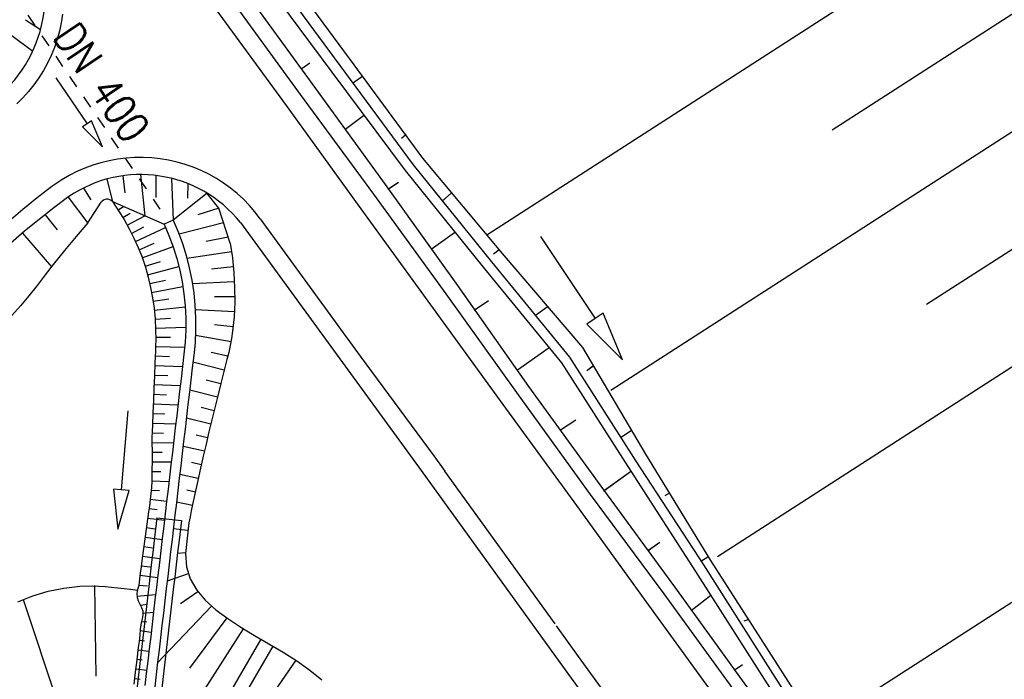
# Model space of a CAD drawing. Extents: x 446005 to 446745, y 447032 to 448234.
# Tile 109 of 127: x 446174 to 446214, y 447828 to 447855. Entities that reach past the tile are written whole.
import ezdxf

# ---------------------------------------------------------------- set-up
doc = ezdxf.new("R2010")
doc.units = 0
doc.header["$LTSCALE"] = 2
doc.header["$MEASUREMENT"] = 0
doc.linetypes.add('AUSGEZOGEN', pattern=[0])
doc.linetypes.add('STRICHLINIEX2', pattern=[0.5, 0.25, -0.25])
for name, color, linetype in [('DB-Regenrückhaltebecken_903a', 15, 'CONTINUOUS'), ('DB-Strassen', 15, 'CONTINUOUS'), ('DB-Wegboeschungen', 15, 'CONTINUOUS'), ('DB-Wege', 15, 'CONTINUOUS'), ('FBRTOP', 250, 'AUSGEZOGEN'), ('LAERMWAND', 1, 'AUSGEZOGEN')]:
    doc.layers.add(name, color=color, linetype=linetype)
doc.styles.add('ROMANS', font='romans.shx', dxfattribs={"width": 0.8})

msp = doc.modelspace()

# ---------------------------------------------------------------- linework, layer by layer
at = {"layer": 'DB-Regenrückhaltebecken_903a', "linetype": 'STRICHLINIEX2'}
msp.add_line((446173.712, 447855.682), (446179.728, 447846.855), dxfattribs=at)
at = {"layer": 'DB-Regenrückhaltebecken_903a', "linetype": 'Continuous'}
for p, q in [((446182.006, 447847.054), (446181.535, 447847.65)), ((446177.697, 447847.323), (446177.95, 447846.948)), ((446177.928, 447846.981), (446178.15, 447847.124)), ((446177.95, 447846.948), (446178.171, 447846.588)), ((446178.121, 447846.673), (446178.413, 447846.846)), ((446178.302, 447846.357), (446179.012, 447846.745)), ((446182.006, 447847.054), (446181.154, 447846.776)), ((446182.468, 447845.635), (446182.006, 447847.054)), ((446178.171, 447846.588), (446178.376, 447846.22)), ((446179.796, 447846.401), (446179.987, 447845.949)), ((446180.16, 447846.566), (446180.359, 447846.096)), ((446182.199, 447846.461), (446180.397, 447845.996)), ((446178.376, 447846.22), (446178.566, 447845.843)), ((446178.473, 447846.033), (446178.973, 447846.29)), ((446178.631, 447845.704), (446179.854, 447846.269)), ((446179.987, 447845.949), (446180.156, 447845.489)), ((446180.359, 447846.096), (446180.535, 447845.617)), ((446178.566, 447845.843), (446178.74, 447845.457)), ((446178.776, 447845.372), (446179.394, 447845.629)), ((446180.535, 447845.617), (446180.686, 447845.13)), ((446182.389, 447845.875), (446181.495, 447845.698)), ((446182.468, 447845.635), (446182.555, 447845.037)), ((446178.74, 447845.457), (446178.898, 447845.064)), ((446178.908, 447845.036), (446180.154, 447845.495)), ((446180.156, 447845.489), (446180.301, 447845.021)), ((446180.686, 447845.13), (446180.812, 447844.636)), ((446182.524, 447845.278), (446180.717, 447845.015)), ((446178.898, 447845.064), (446179.036, 447844.663)), ((446179.024, 447844.698), (446179.652, 447844.896)), ((446180.301, 447845.021), (446180.422, 447844.547)), ((446182.555, 447845.037), (446182.585, 447844.738)), ((446182.585, 447844.738), (446182.609, 447844.438)), ((446179.036, 447844.663), (446179.151, 447844.255)), ((446179.124, 447844.354), (446180.387, 447844.691)), ((446180.422, 447844.547), (446180.52, 447844.067)), ((446180.812, 447844.636), (446180.914, 447844.137)), ((446182.59, 447844.673), (446181.716, 447844.589)), ((446182.609, 447844.438), (446182.63, 447844.14)), ((446179.151, 447844.255), (446179.247, 447843.841)), ((446179.212, 447844), (446179.845, 447844.144)), ((446180.52, 447844.067), (446180.594, 447843.582)), ((446180.914, 447844.137), (446180.991, 447843.632)), ((446182.635, 447844.069), (446180.939, 447843.987)), ((446182.63, 447844.14), (446182.646, 447843.842)), ((446179.247, 447843.841), (446179.326, 447843.422)), ((446179.287, 447843.642), (446180.55, 447843.884)), ((446180.594, 447843.582), (446180.643, 447843.095)), ((446180.991, 447843.632), (446181.042, 447843.125)), ((446182.646, 447843.842), (446182.652, 447843.247)), ((446179.326, 447843.422), (446179.386, 447842.999)), ((446179.347, 447843.283), (446179.977, 447843.379)), ((446181.042, 447843.125), (446181.068, 447842.616)), ((446182.654, 447843.47), (446181.832, 447843.464)), ((446182.652, 447843.247), (446182.625, 447842.656)), ((446179.386, 447842.999), (446179.428, 447842.573)), ((446179.394, 447842.927), (446180.645, 447843.059)), ((446180.643, 447843.095), (446180.668, 447842.605)), ((446182.638, 447842.858), (446181.054, 447842.94)), ((446179.428, 447842.562), (446180.047, 447842.606)), ((446179.428, 447842.573), (446179.45, 447842.145)), ((446180.668, 447842.605), (446180.668, 447842.116)), ((446181.068, 447842.616), (446181.068, 447842.106)), ((446182.588, 447842.249), (446181.829, 447842.334)), ((446182.625, 447842.656), (446182.567, 447842.07)), ((446179.448, 447842.198), (446180.67, 447842.236)), ((446179.45, 447842.145), (446179.453, 447841.715)), ((446180.668, 447842.116), (446180.644, 447841.626)), ((446181.068, 447842.106), (446181.043, 447841.596)), ((446182.567, 447842.07), (446182.526, 447841.779)), ((446179.453, 447841.715), (446179.447, 447841.494)), ((446179.454, 447841.831), (446180.056, 447841.829)), ((446180.644, 447841.626), (446180.622, 447841.381)), ((446181.043, 447841.596), (446181.02, 447841.343)), ((446182.502, 447841.637), (446181.061, 447841.903)), ((446182.526, 447841.779), (446182.473, 447841.49)), ((446179.437, 447841.274), (446179.418, 447840.773)), ((446179.447, 447841.494), (446179.437, 447841.274)), ((446179.445, 447841.459), (446180.626, 447841.424)), ((446180.596, 447841.137), (446180.537, 447840.641)), ((446180.622, 447841.381), (446180.596, 447841.137)), ((446181.02, 447841.343), (446180.993, 447841.09)), ((446182.37, 447841.057), (446181.696, 447841.21)), ((446182.409, 447841.21), (446182.338, 447840.932)), ((446182.473, 447841.49), (446182.409, 447841.21)), ((446179.418, 447840.773), (446179.398, 447840.272)), ((446179.429, 447841.075), (446180.007, 447841.053)), ((446180.993, 447841.09), (446180.934, 447840.594)), ((446182.229, 447840.493), (446180.961, 447840.814)), ((446182.338, 447840.932), (446182.216, 447840.442)), ((446179.415, 447840.687), (446180.538, 447840.644)), ((446180.537, 447840.641), (446180.479, 447840.144)), ((446180.934, 447840.594), (446180.876, 447840.097)), ((446182.216, 447840.442), (446182.094, 447839.953)), ((446179.398, 447840.272), (446179.379, 447839.77)), ((446179.4, 447840.298), (446179.946, 447840.278)), ((446180.479, 447840.144), (446180.42, 447839.648)), ((446180.876, 447840.097), (446180.817, 447839.601)), ((446182.093, 447839.947), (446181.493, 447840.097)), ((446182.094, 447839.953), (446181.973, 447839.464)), ((446179.379, 447839.77), (446179.36, 447839.269)), ((446179.384, 447839.91), (446180.446, 447839.87)), ((446180.42, 447839.648), (446180.361, 447839.151)), ((446180.817, 447839.601), (446180.759, 447839.104)), ((446181.957, 447839.399), (446180.827, 447839.682)), ((446179.36, 447839.269), (446179.34, 447838.768)), ((446179.354, 447839.133), (446180.355, 447839.096)), ((446179.369, 447839.521), (446179.885, 447839.502)), ((446180.361, 447839.151), (446180.303, 447838.654)), ((446181.973, 447839.464), (446181.851, 447838.975)), ((446178.329, 447838.845), (446178.056, 447835.657)), ((446179.34, 447838.768), (446179.321, 447838.267)), ((446179.339, 447838.746), (446179.824, 447838.727)), ((446180.759, 447839.104), (446180.7, 447838.608)), ((446181.82, 447838.851), (446181.29, 447838.983)), ((446181.851, 447838.975), (446181.729, 447838.486)), ((446179.324, 447838.356), (446180.263, 447838.321)), ((446180.303, 447838.654), (446180.244, 447838.158)), ((446180.7, 447838.608), (446180.641, 447838.111)), ((446181.684, 447838.305), (446180.693, 447838.549)), ((446181.729, 447838.486), (446181.608, 447837.997)), ((446179.31, 447838.016), (446179.301, 447837.766)), ((446179.307, 447837.964), (446179.763, 447837.951)), ((446179.321, 447838.267), (446179.31, 447838.016)), ((446180.244, 447838.158), (446180.185, 447837.661)), ((446180.641, 447838.111), (446180.583, 447837.614)), ((446181.608, 447837.997), (446181.491, 447837.507)), ((446179.301, 447837.766), (446179.3, 447837.514)), ((446179.3, 447837.568), (446180.173, 447837.558)), ((446180.185, 447837.661), (446180.127, 447837.165)), ((446180.583, 447837.614), (446180.524, 447837.118)), ((446181.55, 447837.76), (446181.088, 447837.87)), ((446179.3, 447837.514), (446179.302, 447837.262)), ((446179.302, 447837.262), (446179.303, 447836.759)), ((446179.302, 447837.175), (446179.715, 447837.174)), ((446180.127, 447837.165), (446180.068, 447836.668)), ((446181.424, 447837.214), (446180.559, 447837.412)), ((446181.491, 447837.507), (446181.379, 447837.017)), ((446179.303, 447836.759), (446179.299, 447836.507)), ((446179.303, 447836.787), (446180.082, 447836.783)), ((446180.524, 447837.118), (446180.466, 447836.621)), ((446181.299, 447836.667), (446180.895, 447836.756)), ((446181.379, 447837.017), (446181.267, 447836.527)), ((446179.299, 447836.507), (446179.294, 447836.256)), ((446179.297, 447836.402), (446179.666, 447836.397)), ((446180.068, 447836.668), (446180.01, 447836.172)), ((446180.466, 447836.621), (446180.407, 447836.125)), ((446181.267, 447836.527), (446181.159, 447836.036)), ((446179.29, 447836.005), (446179.281, 447835.754)), ((446179.294, 447836.256), (446179.29, 447836.005)), ((446179.29, 447836.021), (446179.989, 447835.996)), ((446180.01, 447836.172), (446179.951, 447835.675)), ((446180.407, 447836.125), (446180.348, 447835.628)), ((446181.177, 447836.117), (446180.425, 447836.28)), ((446181.159, 447836.036), (446181.053, 447835.545)), ((446177.737, 447835.684), (446177.92, 447834.063)), ((446178.056, 447835.657), (446177.737, 447835.684)), ((446177.92, 447834.063), (446178.375, 447835.63)), ((446178.375, 447835.63), (446178.056, 447835.657)), ((446179.281, 447835.754), (446179.26, 447835.505)), ((446179.273, 447835.646), (446179.608, 447835.622)), ((446179.951, 447835.675), (446179.892, 447835.179)), ((446180.348, 447835.628), (446180.29, 447835.132)), ((446181.058, 447835.565), (446180.708, 447835.641)), ((446181.053, 447835.545), (446180.947, 447835.054)), ((446179.232, 447835.257), (446179.199, 447835.009)), ((446179.26, 447835.505), (446179.232, 447835.257)), ((446179.234, 447835.273), (446179.895, 447835.2)), ((446179.892, 447835.179), (446179.834, 447834.682)), ((446180.939, 447835.015), (446180.292, 447835.151)), ((446179.165, 447834.761), (446179.097, 447834.266)), ((446179.199, 447835.009), (446179.165, 447834.761)), ((446179.183, 447834.894), (446179.516, 447834.851)), ((446180.29, 447835.132), (446180.231, 447834.635)), ((446180.893, 447834.809), (446180.842, 447834.563)), ((446180.947, 447835.054), (446180.893, 447834.809)), ((446179.13, 447834.51), (446179.803, 447834.42)), ((446179.493, 447834.524), (446180.502, 447834.412)), ((446179.834, 447834.682), (446179.775, 447834.186)), ((446180.231, 447834.635), (446180.172, 447834.139)), ((446180.842, 447834.563), (446180.796, 447834.317)), ((446179.097, 447834.266), (446179.03, 447833.77)), ((446179.079, 447834.125), (446179.418, 447834.08)), ((446179.775, 447834.186), (446179.717, 447833.689)), ((446180.172, 447834.139), (446180.114, 447833.642)), ((446180.752, 447834.005), (446180.165, 447834.072)), ((446180.76, 447834.069), (446180.734, 447833.821)), ((446180.796, 447834.317), (446180.76, 447834.069)), ((446179.03, 447833.77), (446178.963, 447833.274)), ((446179.026, 447833.74), (446179.712, 447833.648)), ((446179.717, 447833.689), (446179.658, 447833.192)), ((446180.114, 447833.642), (446180.055, 447833.146)), ((446180.709, 447833.572), (446180.679, 447833.321)), ((446180.734, 447833.821), (446180.709, 447833.572)), ((446178.963, 447833.274), (446178.896, 447832.779)), ((446178.974, 447833.355), (446179.32, 447833.308)), ((446179.658, 447833.192), (446179.599, 447832.696)), ((446180.679, 447833.321), (446180.658, 447833.074)), ((446178.896, 447832.779), (446178.861, 447832.531)), ((446178.923, 447832.971), (446179.62, 447832.874)), ((446180.055, 447833.146), (446179.997, 447832.649)), ((446180.659, 447833.099), (446180.352, 447833.076)), ((446180.658, 447833.074), (446180.695, 447832.537)), ((446178.861, 447832.531), (446178.829, 447832.283)), ((446178.868, 447832.582), (446179.222, 447832.537)), ((446179.599, 447832.696), (446179.541, 447832.199)), ((446179.997, 447832.649), (446179.938, 447832.152)), ((446180.695, 447832.537), (446180.851, 447832.048)), ((446178.802, 447832.037), (446178.762, 447831.788)), ((446178.829, 447832.283), (446178.802, 447832.037)), ((446178.82, 447832.204), (446179.529, 447832.1)), ((446179.541, 447832.199), (446179.482, 447831.703)), ((446179.938, 447832.152), (446179.879, 447831.656)), ((446180.771, 447832.252), (446179.916, 447831.963)), ((446180.851, 447832.048), (446181.111, 447831.6)), ((446176.974, 447831.778), (446177.023, 447828.118)), ((446179.172, 447831.739), (446178.652, 447827.23)), ((446178.721, 447831.62), (446178.69, 447831.454)), ((446178.762, 447831.788), (446178.721, 447831.62)), ((446178.764, 447831.802), (446179.125, 447831.767)), ((446179.482, 447831.703), (446179.423, 447831.206)), ((446180.165, 447831.623), (446179.65, 447827.153)), ((446179.879, 447831.656), (446179.821, 447831.159)), ((446181.111, 447831.6), (446181.461, 447831.187)), ((446174.087, 447831.213), (446176.42, 447824.19)), ((446178.687, 447831.353), (446179.448, 447831.418)), ((446178.69, 447831.454), (446178.695, 447831.292)), ((446178.695, 447831.292), (446178.741, 447831.158)), ((446178.741, 447831.158), (446178.812, 447831.027)), ((446179.423, 447831.206), (446179.365, 447830.71)), ((446179.821, 447831.159), (446179.762, 447830.663)), ((446181.164, 447831.529), (446180.456, 447831.036)), ((446181.461, 447831.187), (446181.885, 447830.803)), ((446178.812, 447831.027), (446178.882, 447830.896)), ((446178.835, 447830.987), (446179.121, 447831.031)), ((446178.882, 447830.896), (446178.93, 447830.761)), ((446178.93, 447830.761), (446178.935, 447830.6)), ((446181.716, 447830.947), (446179.525, 447828.651)), ((446181.885, 447830.803), (446182.37, 447830.441)), ((446178.905, 447830.433), (446178.866, 447830.265)), ((446178.935, 447830.6), (446178.905, 447830.433)), ((446178.938, 447830.667), (446179.363, 447830.698)), ((446179.365, 447830.71), (446179.306, 447830.213)), ((446179.762, 447830.663), (446179.703, 447830.166)), ((446182.329, 447830.469), (446180.822, 447828.442)), ((446182.37, 447830.441), (446182.899, 447830.094)), ((446178.829, 447830.016), (446178.806, 447829.769)), ((446178.823, 447829.96), (446179.268, 447829.893)), ((446178.866, 447830.265), (446178.829, 447830.016)), ((446178.881, 447830.33), (446179.098, 447830.308)), ((446179.306, 447830.213), (446179.248, 447829.717)), ((446179.703, 447830.166), (446179.645, 447829.67)), ((446182.999, 447830.032), (446179.646, 447824.816)), ((446182.899, 447830.094), (446183.458, 447829.756)), ((446178.806, 447829.769), (446178.778, 447829.521)), ((446178.783, 447829.564), (446179.004, 447829.54)), ((446179.248, 447829.717), (446179.189, 447829.22)), ((446179.645, 447829.67), (446179.586, 447829.173)), ((446183.712, 447829.607), (446181.992, 447826.652)), ((446183.458, 447829.756), (446184.032, 447829.42)), ((446178.746, 447829.272), (446178.686, 447828.776)), ((446178.734, 447829.181), (446179.178, 447829.127)), ((446178.778, 447829.521), (446178.746, 447829.272)), ((446179.189, 447829.22), (446179.13, 447828.723)), ((446179.586, 447829.173), (446179.528, 447828.677)), ((446184.196, 447829.324), (446180.643, 447823.256)), ((446184.032, 447829.42), (446184.607, 447829.08)), ((446178.686, 447828.776), (446178.626, 447828.28)), ((446178.688, 447828.795), (446178.91, 447828.768)), ((446184.607, 447829.08), (446185.168, 447828.729)), ((446178.641, 447828.409), (446179.087, 447828.355)), ((446179.13, 447828.723), (446179.072, 447828.227)), ((446179.528, 447828.677), (446179.469, 447828.18)), ((446185.126, 447828.756), (446183.082, 447825.795)), ((446185.168, 447828.729), (446185.698, 447828.361)), ((446178.597, 447828.031), (446178.566, 447827.783)), ((446178.596, 447828.024), (446178.819, 447827.996)), ((446178.626, 447828.28), (446178.597, 447828.031)), ((446179.072, 447828.227), (446179.013, 447827.73)), ((446179.469, 447828.18), (446179.41, 447827.683)), ((446185.698, 447828.361), (446186.185, 447827.969))]:
    msp.add_line(p, q, dxfattribs=at)
for points in [[(446175.409, 447852.329), (446176.672, 447850.465), (446176.486, 447850.338), (446177.303, 447849.533), (446176.858, 447850.591), (446176.672, 447850.465)], [(446179.493, 447834.524), (446179.404, 447833.726), (446179.346, 447833.229), (446179.288, 447832.733), (446179.23, 447832.236), (446179.172, 447831.739), (446179.172, 447831.739), (446179.172, 447831.739)], [(446180.502, 447834.412), (446180.397, 447833.61), (446180.339, 447833.113), (446180.281, 447832.617), (446180.223, 447832.12), (446180.165, 447831.623), (446180.165, 447831.623), (446180.165, 447831.623), (446180.165, 447831.623)], [(446173.872, 447831.123), (446174.477, 447831.362), (446175.101, 447831.549), (446175.738, 447831.68), (446176.381, 447831.751), (446176.893, 447831.762), (446177.405, 447831.74), (446177.917, 447831.694), (446178.43, 447831.631), (446178.716, 447831.591)]]:
    msp.add_lwpolyline(points, dxfattribs=at)
at = {"layer": 'DB-Strassen', "linetype": 'Continuous'}
for p, q in [((446216.402, 447861.12), (446192.861, 447845.959)), ((446218.2, 447857.521), (446206.837, 447850.203)), ((446220.074, 447853.97), (446197.875, 447839.673)), ((446221.296, 447849.999), (446210.668, 447843.154)), ((446223.461, 447846.636), (446202.206, 447832.947)), ((446227.793, 447839.91), (446206.538, 447826.221))]:
    msp.add_line(p, q, dxfattribs=at)
at = {"layer": 'DB-Wegboeschungen', "linetype": 'Continuous'}
for p, q in [((446174.782, 447854.262), (446174.183, 447854.658)), ((446173.63, 447854.039), (446174.474, 447853.411)), ((446178.121, 447848.361), (446178.197, 447847.671)), ((446178.839, 447848.411), (446179.012, 447846.745)), ((446179.457, 447848.374), (446179.451, 447847.485)), ((446177.468, 447848.227), (446177.697, 447847.323)), ((446180.09, 447848.258), (446180.16, 447846.566)), ((446180.752, 447848.045), (446180.734, 447847.453)), ((446176.524, 447847.865), (446176.826, 447847.383)), ((446181.537, 447847.652), (446180.16, 447846.566)), ((446175.904, 447847.497), (446176.697, 447846.443)), ((446176.707, 447846.453), (446177.243, 447847.293)), ((446177.697, 447847.323), (446179.796, 447846.401)), ((446174.973, 447846.788), (446175.461, 447846.176)), ((446180.16, 447846.566), (446179.796, 447846.401)), ((446174.057, 447846.045), (446175.234, 447844.683))]:
    msp.add_line(p, q, dxfattribs=at)
for points in [[(446184.311, 447857.138), (446187.286, 447853.109), (446190.261, 447849.08), (446193.474, 447845.22), (446196.732, 447841.414), (446199.278, 447837.1), (446201.923, 447832.794), (446204.611, 447828.592), (446207.299, 447824.389), (446210.036, 447820.191), (446213.011, 447816.162), (446213.259, 447815.826)], [(446183.932, 447856.858), (446186.907, 447852.829), (446189.882, 447848.799), (446193.048, 447844.886), (446196.211, 447841.022), (446198.899, 447836.819), (446201.636, 447832.621), (446204.328, 447828.369), (446207.015, 447824.167), (446209.753, 447819.968), (446212.728, 447815.939), (446212.864, 447815.755)], [(446183.603, 447856.581), (446186.578, 447852.552), (446189.549, 447848.573), (446192.715, 447844.659), (446195.878, 447840.795), (446198.565, 447836.592), (446201.307, 447832.344), (446203.994, 447828.142), (446206.682, 447823.94), (446209.42, 447819.741), (446212.395, 447815.712), (446212.422, 447815.675)], [(446182.89, 447856.074), (446185.815, 447852.041), (446188.741, 447848.008), (446191.67, 447843.925), (446194.549, 447839.838), (446197.474, 447835.805), (446200.453, 447831.725), (446203.378, 447827.692), (446206.303, 447823.659), (446209.228, 447819.626), (446212.207, 447815.547)], [(446185.362, 447852.707), (446185.695, 447852.934)], [(446187.414, 447852.116), (446187.843, 447852.401)], [(446187.111, 447850.237), (446187.869, 447850.798)], [(446187.113, 447850.237), (446187.871, 447850.798)], [(446189.587, 447850.03), (446189.399, 447849.865)], [(446189.551, 447848.573), (446192.717, 447844.659), (446195.88, 447840.795), (446198.568, 447836.593), (446201.309, 447832.345), (446203.997, 447828.142), (446206.684, 447823.94), (446209.422, 447819.742), (446212.397, 447815.712), (446212.424, 447815.675)], [(446188.856, 447847.816), (446189.285, 447848.101)], [(446188.858, 447847.816), (446189.287, 447848.101)], [(446191.052, 447847.337), (446191.428, 447847.667)], [(446176.707, 447846.453), (446176.232, 447845.899), (446175.763, 447845.34), (446175.304, 447844.772), (446174.977, 447844.35), (446174.651, 447843.926), (446174.321, 447843.506), (446173.98, 447843.096), (446173.63, 447842.706)], [(446190.601, 447845.395), (446191.551, 447846.072)], [(446190.603, 447845.396), (446191.553, 447846.072)], [(446195.028, 447845.911), (446197.244, 447842.581), (446196.911, 447842.36), (446198.352, 447840.916), (446197.577, 447842.803), (446197.244, 447842.581)], [(446193.362, 447845.362), (446193.125, 447845.192)], [(446192.35, 447842.925), (446192.921, 447843.321)], [(446192.352, 447842.925), (446192.923, 447843.321)], [(446194.826, 447842.718), (446195.301, 447843.057)], [(446194.095, 447840.504), (446195.378, 447841.408)], [(446194.097, 447840.504), (446195.38, 447841.408)], [(446197.144, 447840.644), (446196.906, 447840.474)], [(446197.146, 447840.644), (446196.908, 447840.475)], [(446195.84, 447838.083), (446196.461, 447838.483)], [(446195.842, 447838.084), (446196.463, 447838.484)], [(446198.274, 447837.773), (446198.703, 447838.058)], [(446197.589, 447835.613), (446198.681, 447836.401)], [(446197.591, 447835.613), (446198.683, 447836.401)], [(446200.255, 447835.522), (446200.063, 447835.406)], [(446200.257, 447835.522), (446200.065, 447835.406)], [(446199.384, 447833.196), (446199.859, 447833.535)], [(446199.386, 447833.196), (446199.861, 447833.535)], [(446201.525, 447832.763), (446201.812, 447832.936)], [(446201.527, 447832.763), (446201.814, 447832.936)], [(446201.129, 447830.776), (446201.934, 447831.39)], [(446201.131, 447830.776), (446201.936, 447831.391)], [(446203.465, 447830.408), (446203.27, 447830.342)], [(446203.467, 447830.408), (446203.272, 447830.342)], [(446202.874, 447828.355), (446203.208, 447828.582)], [(446202.876, 447828.355), (446203.21, 447828.582)]]:
    msp.add_lwpolyline(points, dxfattribs=at)
msp.add_arc((446177.483, 447847.119), 0.296, 43.6018, 143.9157, dxfattribs=at)
at = {"layer": 'DB-Wege', "linetype": 'Continuous'}
for p, q in [((446195.629, 447830.23), (446191.159, 447836.412)), ((446191.778, 447834.253), (446196.279, 447828.037))]:
    msp.add_line(p, q, dxfattribs=at)
for points in [[(446182.369, 447855.682), (446185.295, 447851.649), (446188.269, 447847.619)], [(446181.749, 447855.282), (446184.728, 447851.203), (446187.653, 447847.17)], [(446175.681, 447854.899), (446175.627, 447854.556), (446175.554, 447854.218), (446175.461, 447853.884), (446175.35, 447853.556), (446175.219, 447853.236), (446175.07, 447852.923), (446174.903, 447852.619), (446174.719, 447852.326), (446174.519, 447852.043), (446174.302, 447851.773), (446174.071, 447851.516), (446173.824, 447851.272)], [(446183.683, 447846.626), (446183.472, 447846.9), (446183.245, 447847.162), (446183.003, 447847.41), (446182.748, 447847.644), (446182.48, 447847.863), (446182.199, 447848.066), (446181.907, 447848.253), (446181.605, 447848.422), (446181.293, 447848.574), (446180.974, 447848.707), (446180.647, 447848.822), (446180.314, 447848.917), (446179.976, 447848.994), (446179.634, 447849.05), (446179.29, 447849.087), (446178.944, 447849.104), (446178.598, 447849.101), (446178.252, 447849.078), (446177.908, 447849.035), (446177.568, 447848.972), (446177.231, 447848.89), (446176.9, 447848.788), (446176.576, 447848.668), (446176.258, 447848.529), (446175.95, 447848.372), (446175.651, 447848.197), (446175.362, 447848.005), (446175.249, 447847.923), (446174.654, 447847.469), (446174.071, 447847), (446173.501, 447846.515)], [(446175.934, 447847.52), (446175.329, 447847.063), (446174.731, 447846.599), (446174.145, 447846.12), (446173.575, 447845.62)], [(446188.269, 447847.619), (446191.195, 447843.586), (446194.124, 447839.503), (446197.049, 447835.47), (446200.024, 447831.441), (446202.949, 447827.408), (446205.878, 447823.325), (446208.803, 447819.292), (446211.585, 447815.523)], [(446187.655, 447847.17), (446190.58, 447843.137), (446193.505, 447839.104), (446196.484, 447835.025), (446199.409, 447830.992), (446202.334, 447826.958), (446205.259, 447822.925), (446208.238, 447818.846), (446210.757, 447815.373)], [(446182.882, 447846.469), (446190.093, 447836.578), (446191.78, 447834.254)], [(446183.683, 447846.626), (446187.734, 447841.057), (446190.709, 447837.028), (446191.159, 447836.412)], [(446195.664, 447830.145), (446196.563, 447828.912), (446199.488, 447824.879), (446202.463, 447820.85), (446205.389, 447816.817), (446206.922, 447814.679)], [(446196.281, 447828.037), (446198.922, 447824.433), (446201.847, 447820.4), (446204.772, 447816.367), (446206.103, 447814.531)]]:
    msp.add_lwpolyline(points, dxfattribs=at)
for centre, radius, start, end in [((446169.654, 447855.638), 5.31, 309.2794, 35.1828), ((446178.839, 447843.233), 5.178, 38.6722, 124.1216)]:
    msp.add_arc(centre, radius, start, end, dxfattribs=at)
at = {"layer": 'FBRTOP'}
msp.add_lwpolyline([(446363.327, 447740.448, 0.000002), (446366.277, 447717.758, 0.000326)], format="xyb", dxfattribs=at)
at = {"layer": 'LAERMWAND'}
msp.add_lwpolyline([(446276.561, 447983.165, -0.018115), (446271.266, 447979.393, -0.004007), (446269.264, 447978.096, -0.016869), (446268.775, 447977.808, -0.002425), (446267.125, 447976.918, -0.001483), (446264.415, 447975.485, -0.000416), (446256.131, 447971.143, -0.002386), (446254.683, 447970.394, -0.000045), (446254.585, 447970.344, -0.000001), (446246.414, 447966.171, -0.000041), (446244.534, 447965.211, -0.000018), (446240.205, 447963.001)], format="xyb", dxfattribs=at)

# ---------------------------------------------------------------- texts
at = {"layer": 'DB-Regenrückhaltebecken_903a', "linetype": 'Continuous', "style": 'ROMANS', "width": 0.8337}
msp.add_text('DN 400', height=1.25, rotation=304.0569, dxfattribs=at).set_placement((446175.26, 447853.988))

doc.saveas('drawing.dxf')
